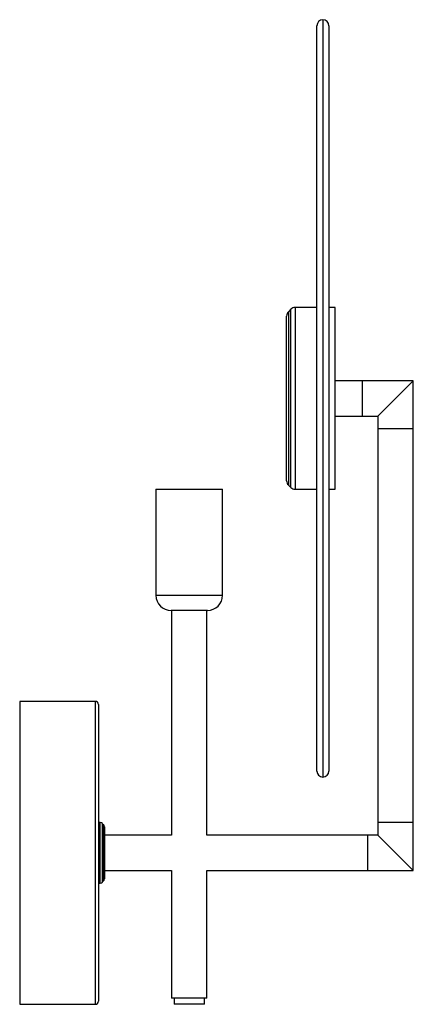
# Paper-space layout '_Normal a' of a CAD drawing. Header units: millimetres. Extents: x 0 to 130, y -50 to 275.
import ezdxf

# ---------------------------------------------------------------- set-up
doc = ezdxf.new("R2010")
doc.units = ezdxf.units.MM

psp = doc.layouts.new('_Normal a')

# ---------------------------------------------------------------- linework, layer by layer
at = {"color": 8, "linetype": 'Continuous', "lineweight": 25}
for p, q in [((100.15, 275), (100.15, 25)), ((89.56, 120.59), (89.56, 179.41)), ((90.98, 180), (90.98, 120)), ((88.74, 178.59), (88.74, 121.41)), ((113.15, 155.85), (113.15, 144.15)), ((130, 140), (118.3, 140)), ((45, 85), (67, 85)), ((25, -50), (25, 50)), ((26.59, -10), (26.59, 10)), ((130, 10), (118.3, 10)), ((27.29, 9.71), (27.29, -9.71)), ((27.71, -9.29), (27.71, 9.29)), ((115, -5.85), (115, 5.85))]:
    psp.add_line(p, q, dxfattribs=at)
at = {"color": 7, "linetype": 'Continuous', "lineweight": 25}
for p, q in [((102.15, 273), (102.15, 27)), ((98.15, 27), (98.15, 273)), ((89.56, 179.41), (88.74, 178.59)), ((98.15, 180), (90.98, 180)), ((104.15, 180), (102.15, 180)), ((104.15, 120), (104.15, 180)), ((88.15, 122.83), (88.15, 177.17)), ((130, 155.85), (104.15, 155.85)), ((118.3, 144.15), (130, 155.85)), ((130, -5.85), (130, 155.85)), ((104.15, 144.15), (118.3, 144.15)), ((118.3, 144.15), (118.3, 5.85)), ((88.74, 121.41), (89.56, 120.59)), ((45, 120), (45, 85)), ((45, 120), (67, 120)), ((67, 85), (67, 120)), ((90.98, 120), (98.15, 120)), ((102.15, 120), (104.15, 120)), ((62, 80), (50, 80)), ((50.15, 80), (50.15, 5.85)), ((61.85, 5.85), (61.85, 80)), ((25, 50), (0, 50)), ((0, 50), (0, -50)), ((26, 49), (26, -49)), ((26.59, 10), (26, 10)), ((27.71, 9.29), (27.29, 9.71)), ((28, 8.59), (28, -8.59)), ((50.15, 5.85), (28, 5.85)), ((118.3, 5.85), (61.85, 5.85)), ((118.3, 5.85), (130, -5.85)), ((28, -5.85), (50.15, -5.85)), ((50.15, -5.85), (50.15, -48)), ((61.85, -48), (61.85, -5.85)), ((61.85, -5.85), (130, -5.85)), ((27.29, -9.71), (27.71, -9.29)), ((26, -10), (26.59, -10)), ((61.85, -48), (50.15, -48)), ((51, -48), (51, -50)), ((61, -50), (61, -48)), ((0, -50), (25, -50)), ((61, -50), (51, -50))]:
    psp.add_line(p, q, dxfattribs=at)
for centre, radius, start, end in [((100.15, 273), 2, 0, 180), ((90.98, 178), 2, 90, 135), ((90.15, 177.17), 2, 135, 180), ((90.15, 122.83), 2, 180, 225), ((90.98, 122), 2, 225, 270), ((50, 85), 5, 180, 270), ((62, 85), 5, 270, 0), ((25, 49), 1, 0, 90), ((100.15, 27), 2, 180, 0), ((26.59, 9), 1, 45, 90), ((27, 8.59), 1, 0, 45), ((26.59, -9), 1, 270, 315), ((27, -8.59), 1, 315, 0), ((25, -49), 1, 270, 0)]:
    psp.add_arc(centre, radius, start, end, dxfattribs=at)

doc.saveas('drawing.dxf')
